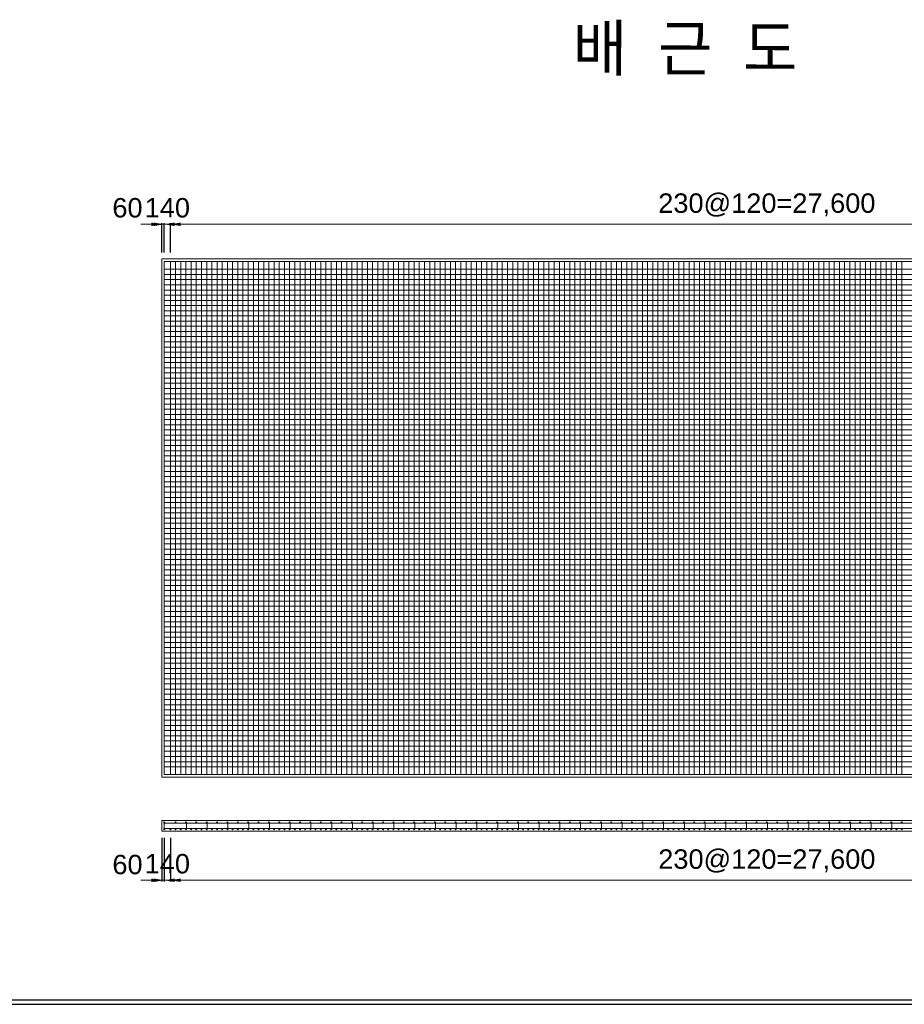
# Model space of a CAD drawing. Header units: metres. Extents: x 674733 to 752233, y -201459 to -147459.
# Tile 6 of 9: x 711313 to 731779, y -201459 to -178664. Entities that reach past the tile are written whole.
import ezdxf
from ezdxf.enums import TextEntityAlignment as Align

# ---------------------------------------------------------------- set-up
doc = ezdxf.new("R2010")
doc.units = ezdxf.units.M
doc.header["$MEASUREMENT"] = 0
doc.layers.get('Defpoints').update_dxf_attribs({"lineweight": 0})
for name, color, linetype, lineweight in [('A-DIM01', 1, 'Continuous', 0), ('Concrete', 4, 'Continuous', 0), ('L3', 6, 'Continuous', 0), ('Text', 3, 'Continuous', 0)]:
    doc.layers.add(name, color=color, linetype=linetype, lineweight=lineweight)
doc.styles.get("Standard").update_dxf_attribs({"font": 'txt', "height": 5})
doc.styles.add('style2', font='arial.ttf')
doc.styles.add('돋움', font='txt')
doc.dimstyles.new('DIM01', dxfattribs={"dimtxt": 3.5, "dimasz": 0.8, "dimexe": 2, "dimexo": 10, "dimgap": 1.25, "dimtad": 1, "dimdec": 0, "dimzin": 0, "dimtxsty": '돋움', "dimcen": 0.09, "dimclrd": 1, "dimclre": 1, "dimclrt": 256, "dimadec": 0, "dimazin": 0, "dimtfac": 0.072, "dimtdec": 0, "dimtix": 1, "dimtmove": 2, "dimatfit": 3, "dimfxl": 1, "dimtolj": 1, "dimtzin": 0, "dimlwd": -1, "dimarcsym": 0})

# ---------------------------------------------------------------- blocks, each defined once
blk = doc.blocks.new('*D380')
at = {"layer": 'A-DIM01', "color": 1}
for p, q in [((714358.977496, -183400.880734), (714118.977496, -183400.880734)), ((714598.977496, -183400.880734), (714658.977496, -183400.880734)), ((714898.977496, -183400.880734), (715138.977496, -183400.880734))]:
    blk.add_line(p, q, dxfattribs=at)
at = {"layer": 'A-DIM01', "color": 1, "lineweight": -2}
for p, q in [((714598.977496, -184052.008871), (714598.977496, -183370.880734)), ((714658.977496, -184052.008871), (714658.977496, -183370.880734))]:
    blk.add_line(p, q, dxfattribs=at)
at = {"layer": 'A-DIM01', "color": 1}
for points in [[(714358.977496, -183360.880734), (714358.977496, -183440.880734), (714598.977496, -183400.880734)], [(714898.977496, -183360.880734), (714898.977496, -183440.880734), (714658.977496, -183400.880734)]]:
    blk.add_solid(points, dxfattribs=at)
at = {"layer": 'Defpoints', "color": 0}
for p in [(714658.977496, -183400.880734), (714598.977496, -184202.008871), (714658.977496, -184202.008871)]:
    blk.add_point(p, dxfattribs=at)
at = {"layer": 'A-DIM01', "color": 7, "insert": (713806.895174, -183021.12289), "char_height": 450, "attachment_point": 5, "style": 'style2'}
blk.add_mtext('\\A1;60', dxfattribs=at)
blk = doc.blocks.new('*D382')
at = {"layer": 'A-DIM01', "color": 1}
for p, q in [((714418.977496, -183400.880734), (714178.977496, -183400.880734)), ((714658.977496, -183400.880734), (714798.977496, -183400.880734)), ((715038.977496, -183400.880734), (715278.977496, -183400.880734))]:
    blk.add_line(p, q, dxfattribs=at)
at = {"layer": 'A-DIM01', "color": 1, "lineweight": -2}
for p, q in [((714658.977496, -184052.008871), (714658.977496, -183370.880734)), ((714798.977496, -184052.008871), (714798.977496, -183370.880734))]:
    blk.add_line(p, q, dxfattribs=at)
at = {"layer": 'A-DIM01', "color": 1}
for points in [[(714418.977496, -183360.880734), (714418.977496, -183440.880734), (714658.977496, -183400.880734)], [(715038.977496, -183360.880734), (715038.977496, -183440.880734), (714798.977496, -183400.880734)]]:
    blk.add_solid(points, dxfattribs=at)
at = {"layer": 'Defpoints', "color": 0}
for p in [(714798.977496, -183400.880734), (714658.977496, -184202.008871), (714798.977496, -184202.008871)]:
    blk.add_point(p, dxfattribs=at)
at = {"layer": 'A-DIM01', "color": 7, "insert": (714728.977496, -183021.12289), "char_height": 450, "attachment_point": 5, "style": 'style2'}
blk.add_mtext('\\A1;140', dxfattribs=at)
blk = doc.blocks.new('*D388')
at = {"layer": 'A-DIM01', "color": 1, "lineweight": -2}
for p, q in [((714798.977496, -184052.008871), (714798.977496, -183370.880734)), ((742398.977496, -184052.008871), (742398.977496, -183370.880734))]:
    blk.add_line(p, q, dxfattribs=at)
at = {"layer": 'A-DIM01', "color": 1}
blk.add_line((715038.977496, -183400.880734), (742158.977496, -183400.880734), dxfattribs=at)
for points in [[(715038.977496, -183360.880734), (715038.977496, -183440.880734), (714798.977496, -183400.880734)], [(742158.977496, -183360.880734), (742158.977496, -183440.880734), (742398.977496, -183400.880734)]]:
    blk.add_solid(points, dxfattribs=at)
at = {"layer": 'Defpoints', "color": 0}
for p in [(742398.977496, -183400.880734), (714798.977496, -184202.008871), (742398.977496, -184202.008871)]:
    blk.add_point(p, dxfattribs=at)
at = {"layer": 'A-DIM01', "color": 7, "insert": (728598.977496, -182955.587419), "char_height": 450, "attachment_point": 5, "style": 'style2'}
blk.add_mtext('\\A1;230@120=27,600', dxfattribs=at)
blk = doc.blocks.new('*D390')
at = {"layer": 'A-DIM01', "color": 1, "lineweight": -2}
for p, q in [((714598.977496, -197602.008871), (714598.977496, -198616.632182)), ((714658.977496, -197935.504045), (714658.977496, -198616.632182))]:
    blk.add_line(p, q, dxfattribs=at)
at = {"layer": 'A-DIM01', "color": 1}
for p, q in [((714358.977496, -198586.632182), (714118.977496, -198586.632182)), ((714598.977496, -198586.632182), (714658.977496, -198586.632182)), ((714898.977496, -198586.632182), (715138.977496, -198586.632182))]:
    blk.add_line(p, q, dxfattribs=at)
for points in [[(714358.977496, -198546.632182), (714358.977496, -198626.632182), (714598.977496, -198586.632182)], [(714898.977496, -198546.632182), (714898.977496, -198626.632182), (714658.977496, -198586.632182)]]:
    blk.add_solid(points, dxfattribs=at)
at = {"layer": 'Defpoints', "color": 0}
for p in [(714598.977496, -197452.008871), (714658.977496, -197785.504045), (714658.977496, -198586.632182)]:
    blk.add_point(p, dxfattribs=at)
at = {"layer": 'A-DIM01', "color": 7, "insert": (713806.895174, -198225.705703), "char_height": 450, "attachment_point": 5, "style": 'style2'}
blk.add_mtext('\\A1;60', dxfattribs=at)
blk = doc.blocks.new('*D392')
at = {"layer": 'A-DIM01', "color": 1, "lineweight": -2}
for p, q in [((714658.977496, -197602.008871), (714658.977496, -198616.632182)), ((714798.977496, -197935.504045), (714798.977496, -198616.632182))]:
    blk.add_line(p, q, dxfattribs=at)
at = {"layer": 'A-DIM01', "color": 1}
for p, q in [((714418.977496, -198586.632182), (714178.977496, -198586.632182)), ((714658.977496, -198586.632182), (714798.977496, -198586.632182)), ((715038.977496, -198586.632182), (715278.977496, -198586.632182))]:
    blk.add_line(p, q, dxfattribs=at)
for points in [[(714418.977496, -198546.632182), (714418.977496, -198626.632182), (714658.977496, -198586.632182)], [(715038.977496, -198546.632182), (715038.977496, -198626.632182), (714798.977496, -198586.632182)]]:
    blk.add_solid(points, dxfattribs=at)
at = {"layer": 'Defpoints', "color": 0}
for p in [(714658.977496, -197452.008871), (714798.977496, -197785.504045), (714798.977496, -198586.632182)]:
    blk.add_point(p, dxfattribs=at)
at = {"layer": 'A-DIM01', "color": 7, "insert": (714728.977496, -198206.874337), "char_height": 450, "attachment_point": 5, "style": 'style2'}
blk.add_mtext('\\A1;140', dxfattribs=at)
blk = doc.blocks.new('*D398')
at = {"layer": 'A-DIM01', "color": 1, "lineweight": -2}
for p, q in [((714798.977496, -197602.008871), (714798.977496, -198616.632182)), ((742398.977496, -197602.008871), (742398.977496, -198616.632182))]:
    blk.add_line(p, q, dxfattribs=at)
at = {"layer": 'A-DIM01', "color": 1}
blk.add_line((715038.977496, -198586.632182), (742158.977496, -198586.632182), dxfattribs=at)
for points in [[(715038.977496, -198546.632182), (715038.977496, -198626.632182), (714798.977496, -198586.632182)], [(742158.977496, -198546.632182), (742158.977496, -198626.632182), (742398.977496, -198586.632182)]]:
    blk.add_solid(points, dxfattribs=at)
at = {"layer": 'Defpoints', "color": 0}
for p in [(714798.977496, -197452.008871), (742398.977496, -197452.008871), (742398.977496, -198586.632182)]:
    blk.add_point(p, dxfattribs=at)
at = {"layer": 'A-DIM01', "color": 7, "insert": (728598.977496, -198141.338866), "char_height": 450, "attachment_point": 5, "style": 'style2'}
blk.add_mtext('\\A1;230@120=27,600', dxfattribs=at)

msp = doc.modelspace()

# ---------------------------------------------------------------- linework, layer by layer
for p, q in [((674732.93221, -201458.579537), (752232.93221, -201458.579537)), ((674832.93221, -201358.579537), (752132.93221, -201358.579537))]:
    msp.add_line(p, q)
at = {"layer": 'Concrete'}
for p, q in [((714598.977496, -184202.008871), (727948.977496, -184202.008871)), ((714598.977496, -196202.008871), (714598.977496, -184202.008871)), ((727948.977496, -184202.008871), (742598.977496, -184202.008871)), ((714598.977496, -196202.008871), (727948.977496, -196202.008871)), ((727948.977496, -196202.008871), (742598.977496, -196202.008871)), ((714598.977496, -197202.008871), (725031.473804, -197202.008871)), ((714598.977496, -197202.008871), (714598.977496, -197452.008871)), ((725031.473804, -197202.008871), (742598.977496, -197202.008871)), ((714598.977496, -197452.008871), (725031.473804, -197452.008871)), ((725031.473804, -197452.008871), (742598.977496, -197452.008871))]:
    msp.add_line(p, q, dxfattribs=at)
at = {"layer": 'L3'}
for p, q in [((714658.977496, -184262.008871), (727948.977496, -184262.008871)), ((714658.977496, -196142.008871), (714658.977496, -184262.008871)), ((714798.977496, -196142.008871), (714798.977496, -184262.008871)), ((714918.977496, -196142.008871), (714918.977496, -184262.008871)), ((715038.977496, -196142.008871), (715038.977496, -184262.008871)), ((715158.977496, -196142.008871), (715158.977496, -184262.008871)), ((715278.977496, -196142.008871), (715278.977496, -184262.008871)), ((715398.977496, -196142.008871), (715398.977496, -184262.008871)), ((715518.977496, -196142.008871), (715518.977496, -184262.008871)), ((715638.977496, -196142.008871), (715638.977496, -184262.008871)), ((715758.977496, -196142.008871), (715758.977496, -184262.008871)), ((715878.977496, -196142.008871), (715878.977496, -184262.008871)), ((715998.977496, -196142.008871), (715998.977496, -184262.008871)), ((716118.977496, -196142.008871), (716118.977496, -184262.008871)), ((716238.977496, -196142.008871), (716238.977496, -184262.008871)), ((716358.977496, -196142.008871), (716358.977496, -184262.008871)), ((716478.977496, -196142.008871), (716478.977496, -184262.008871)), ((716598.977496, -196142.008871), (716598.977496, -184262.008871)), ((716718.977496, -196142.008871), (716718.977496, -184262.008871)), ((716838.977496, -196142.008871), (716838.977496, -184262.008871)), ((716958.977496, -196142.008871), (716958.977496, -184262.008871)), ((717078.977496, -196142.008871), (717078.977496, -184262.008871)), ((717198.977496, -196142.008871), (717198.977496, -184262.008871)), ((717318.977496, -196142.008871), (717318.977496, -184262.008871)), ((717438.977496, -196142.008871), (717438.977496, -184262.008871)), ((717558.977496, -196142.008871), (717558.977496, -184262.008871)), ((717678.977496, -196142.008871), (717678.977496, -184262.008871)), ((717798.977496, -196142.008871), (717798.977496, -184262.008871)), ((717918.977496, -196142.008871), (717918.977496, -184262.008871)), ((718038.977496, -196142.008871), (718038.977496, -184262.008871)), ((718158.977496, -196142.008871), (718158.977496, -184262.008871)), ((718278.977496, -196142.008871), (718278.977496, -184262.008871)), ((718398.977496, -196142.008871), (718398.977496, -184262.008871)), ((718518.977496, -196142.008871), (718518.977496, -184262.008871)), ((718638.977496, -196142.008871), (718638.977496, -184262.008871)), ((718758.977496, -196142.008871), (718758.977496, -184262.008871)), ((718878.977496, -196142.008871), (718878.977496, -184262.008871)), ((718998.977496, -196142.008871), (718998.977496, -184262.008871)), ((719118.977496, -196142.008871), (719118.977496, -184262.008871)), ((719238.977496, -196142.008871), (719238.977496, -184262.008871)), ((719358.977496, -196142.008871), (719358.977496, -184262.008871)), ((719478.977496, -196142.008871), (719478.977496, -184262.008871)), ((719598.977496, -196142.008871), (719598.977496, -184262.008871)), ((719718.977496, -196142.008871), (719718.977496, -184262.008871)), ((719838.977496, -196142.008871), (719838.977496, -184262.008871)), ((719958.977496, -196142.008871), (719958.977496, -184262.008871)), ((720078.977496, -196142.008871), (720078.977496, -184262.008871)), ((720198.977496, -196142.008871), (720198.977496, -184262.008871)), ((720318.977496, -196142.008871), (720318.977496, -184262.008871)), ((720438.977496, -196142.008871), (720438.977496, -184262.008871)), ((720558.977496, -196142.008871), (720558.977496, -184262.008871)), ((720678.977496, -196142.008871), (720678.977496, -184262.008871)), ((720798.977496, -196142.008871), (720798.977496, -184262.008871)), ((720918.977496, -196142.008871), (720918.977496, -184262.008871)), ((721038.977496, -196142.008871), (721038.977496, -184262.008871)), ((721158.977496, -196142.008871), (721158.977496, -184262.008871)), ((721278.977496, -196142.008871), (721278.977496, -184262.008871)), ((721398.977496, -196142.008871), (721398.977496, -184262.008871)), ((721518.977496, -196142.008871), (721518.977496, -184262.008871)), ((721638.977496, -196142.008871), (721638.977496, -184262.008871)), ((721758.977496, -196142.008871), (721758.977496, -184262.008871)), ((721878.977496, -196142.008871), (721878.977496, -184262.008871)), ((721998.977496, -196142.008871), (721998.977496, -184262.008871)), ((722118.977496, -196142.008871), (722118.977496, -184262.008871)), ((722238.977496, -196142.008871), (722238.977496, -184262.008871)), ((722358.977496, -196142.008871), (722358.977496, -184262.008871)), ((722478.977496, -196142.008871), (722478.977496, -184262.008871)), ((722598.977496, -196142.008871), (722598.977496, -184262.008871)), ((722718.977496, -196142.008871), (722718.977496, -184262.008871)), ((722838.977496, -196142.008871), (722838.977496, -184262.008871)), ((722958.977496, -196142.008871), (722958.977496, -184262.008871)), ((723078.977496, -196142.008871), (723078.977496, -184262.008871)), ((723198.977496, -196142.008871), (723198.977496, -184262.008871)), ((723318.977496, -196142.008871), (723318.977496, -184262.008871)), ((723438.977496, -196142.008871), (723438.977496, -184262.008871)), ((723558.977496, -196142.008871), (723558.977496, -184262.008871)), ((723678.977496, -196142.008871), (723678.977496, -184262.008871)), ((723798.977496, -196142.008871), (723798.977496, -184262.008871)), ((723918.977496, -196142.008871), (723918.977496, -184262.008871)), ((724038.977496, -196142.008871), (724038.977496, -184262.008871)), ((724158.977496, -196142.008871), (724158.977496, -184262.008871)), ((724278.977496, -196142.008871), (724278.977496, -184262.008871)), ((724398.977496, -196142.008871), (724398.977496, -184262.008871)), ((724518.977496, -196142.008871), (724518.977496, -184262.008871)), ((724638.977496, -196142.008871), (724638.977496, -184262.008871)), ((724758.977496, -196142.008871), (724758.977496, -184262.008871)), ((724878.977496, -196142.008871), (724878.977496, -184262.008871)), ((724998.977496, -196142.008871), (724998.977496, -184262.008871)), ((725118.977496, -196142.008871), (725118.977496, -184262.008871)), ((725238.977496, -196142.008871), (725238.977496, -184262.008871)), ((725358.977496, -196142.008871), (725358.977496, -184262.008871)), ((725478.977496, -196142.008871), (725478.977496, -184262.008871)), ((725598.977496, -196142.008871), (725598.977496, -184262.008871)), ((725718.977496, -196142.008871), (725718.977496, -184262.008871)), ((725838.977496, -196142.008871), (725838.977496, -184262.008871)), ((725958.977496, -196142.008871), (725958.977496, -184262.008871)), ((726078.977496, -196142.008871), (726078.977496, -184262.008871)), ((726198.977496, -196142.008871), (726198.977496, -184262.008871)), ((726318.977496, -196142.008871), (726318.977496, -184262.008871)), ((726438.977496, -196142.008871), (726438.977496, -184262.008871)), ((726558.977496, -196142.008871), (726558.977496, -184262.008871)), ((726678.977496, -196142.008871), (726678.977496, -184262.008871)), ((726798.977496, -196142.008871), (726798.977496, -184262.008871)), ((726918.977496, -196142.008871), (726918.977496, -184262.008871)), ((727038.977496, -196142.008871), (727038.977496, -184262.008871)), ((727158.977496, -196142.008871), (727158.977496, -184262.008871)), ((727278.977496, -196142.008871), (727278.977496, -184262.008871)), ((727398.977496, -196142.008871), (727398.977496, -184262.008871)), ((727518.977496, -196142.008871), (727518.977496, -184262.008871)), ((727638.977496, -196142.008871), (727638.977496, -184262.008871)), ((727758.977496, -196142.008871), (727758.977496, -184262.008871)), ((727878.977496, -196142.008871), (727878.977496, -184262.008871)), ((727948.977496, -184262.008871), (742538.977496, -184262.008871)), ((727998.977496, -196142.008871), (727998.977496, -184262.008871)), ((728118.977496, -196142.008871), (728118.977496, -184262.008871)), ((728238.977496, -196142.008871), (728238.977496, -184262.008871)), ((728358.977496, -196142.008871), (728358.977496, -184262.008871)), ((728478.977496, -196142.008871), (728478.977496, -184262.008871)), ((728598.977496, -196142.008871), (728598.977496, -184262.008871)), ((728718.977496, -196142.008871), (728718.977496, -184262.008871)), ((728838.977496, -196142.008871), (728838.977496, -184262.008871)), ((728958.977496, -196142.008871), (728958.977496, -184262.008871)), ((729078.977496, -196142.008871), (729078.977496, -184262.008871)), ((729198.977496, -196142.008871), (729198.977496, -184262.008871)), ((729318.977496, -196142.008871), (729318.977496, -184262.008871)), ((729438.977496, -196142.008871), (729438.977496, -184262.008871)), ((729558.977496, -196142.008871), (729558.977496, -184262.008871)), ((729678.977496, -196142.008871), (729678.977496, -184262.008871)), ((729798.977496, -196142.008871), (729798.977496, -184262.008871)), ((729918.977496, -196142.008871), (729918.977496, -184262.008871)), ((730038.977496, -196142.008871), (730038.977496, -184262.008871)), ((730158.977496, -196142.008871), (730158.977496, -184262.008871)), ((730278.977496, -196142.008871), (730278.977496, -184262.008871)), ((730398.977496, -196142.008871), (730398.977496, -184262.008871)), ((730518.977496, -196142.008871), (730518.977496, -184262.008871)), ((730638.977496, -196142.008871), (730638.977496, -184262.008871)), ((730758.977496, -196142.008871), (730758.977496, -184262.008871)), ((730878.977496, -196142.008871), (730878.977496, -184262.008871)), ((730998.977496, -196142.008871), (730998.977496, -184262.008871)), ((731118.977496, -196142.008871), (731118.977496, -184262.008871)), ((731238.977496, -196142.008871), (731238.977496, -184262.008871)), ((731358.977496, -196142.008871), (731358.977496, -184262.008871)), ((731478.977496, -196142.008871), (731478.977496, -184262.008871)), ((731598.977496, -196142.008871), (731598.977496, -184262.008871)), ((731718.977496, -196142.008871), (731718.977496, -184262.008871)), ((714658.977496, -184442.008871), (727948.977496, -184442.008871)), ((714658.977496, -184562.008871), (727948.977496, -184562.008871)), ((727948.977496, -184442.008871), (742538.977496, -184442.008871)), ((727948.977496, -184562.008871), (742538.977496, -184562.008871)), ((714658.977496, -184682.008871), (727948.977496, -184682.008871)), ((714658.977496, -184802.008871), (727948.977496, -184802.008871)), ((727948.977496, -184682.008871), (742538.977496, -184682.008871)), ((727948.977496, -184802.008871), (742538.977496, -184802.008871)), ((714658.977496, -184922.008871), (727948.977496, -184922.008871)), ((714658.977496, -185042.008871), (727948.977496, -185042.008871)), ((727948.977496, -184922.008871), (742538.977496, -184922.008871)), ((727948.977496, -185042.008871), (742538.977496, -185042.008871)), ((714658.977496, -185162.008871), (727948.977496, -185162.008871)), ((714658.977496, -185282.008871), (727948.977496, -185282.008871)), ((727948.977496, -185162.008871), (742538.977496, -185162.008871)), ((727948.977496, -185282.008871), (742538.977496, -185282.008871)), ((714658.977496, -185402.008871), (727948.977496, -185402.008871)), ((714658.977496, -185522.008871), (727948.977496, -185522.008871)), ((727948.977496, -185402.008871), (742538.977496, -185402.008871)), ((727948.977496, -185522.008871), (742538.977496, -185522.008871)), ((714658.977496, -185642.008871), (727948.977496, -185642.008871)), ((714658.977496, -185762.008871), (727948.977496, -185762.008871)), ((727948.977496, -185642.008871), (742538.977496, -185642.008871)), ((727948.977496, -185762.008871), (742538.977496, -185762.008871)), ((714658.977496, -185882.008871), (727948.977496, -185882.008871)), ((714658.977496, -186002.008871), (727948.977496, -186002.008871)), ((727948.977496, -185882.008871), (742538.977496, -185882.008871)), ((727948.977496, -186002.008871), (742538.977496, -186002.008871)), ((714658.977496, -186122.008871), (727948.977496, -186122.008871)), ((727948.977496, -186122.008871), (742538.977496, -186122.008871)), ((714658.977496, -186242.008871), (727948.977496, -186242.008871)), ((714658.977496, -186362.008871), (727948.977496, -186362.008871)), ((727948.977496, -186242.008871), (742538.977496, -186242.008871)), ((727948.977496, -186362.008871), (742538.977496, -186362.008871)), ((714658.977496, -186482.008871), (727948.977496, -186482.008871)), ((714658.977496, -186602.008871), (727948.977496, -186602.008871)), ((727948.977496, -186482.008871), (742538.977496, -186482.008871)), ((727948.977496, -186602.008871), (742538.977496, -186602.008871)), ((714658.977496, -186722.008871), (727948.977496, -186722.008871)), ((714658.977496, -186842.008871), (727948.977496, -186842.008871)), ((727948.977496, -186722.008871), (742538.977496, -186722.008871)), ((727948.977496, -186842.008871), (742538.977496, -186842.008871)), ((714658.977496, -186962.008871), (727948.977496, -186962.008871)), ((714658.977496, -187082.008871), (727948.977496, -187082.008871)), ((727948.977496, -186962.008871), (742538.977496, -186962.008871)), ((727948.977496, -187082.008871), (742538.977496, -187082.008871)), ((714658.977496, -187202.008871), (727948.977496, -187202.008871)), ((714658.977496, -187322.008871), (727948.977496, -187322.008871)), ((727948.977496, -187202.008871), (742538.977496, -187202.008871)), ((727948.977496, -187322.008871), (742538.977496, -187322.008871)), ((714658.977496, -187442.008871), (727948.977496, -187442.008871)), ((714658.977496, -187562.008871), (727948.977496, -187562.008871)), ((727948.977496, -187442.008871), (742538.977496, -187442.008871)), ((727948.977496, -187562.008871), (742538.977496, -187562.008871)), ((714658.977496, -187682.008871), (727948.977496, -187682.008871)), ((714658.977496, -187802.008871), (727948.977496, -187802.008871)), ((727948.977496, -187682.008871), (742538.977496, -187682.008871)), ((727948.977496, -187802.008871), (742538.977496, -187802.008871)), ((714658.977496, -187922.008871), (727948.977496, -187922.008871)), ((714658.977496, -188042.008871), (727948.977496, -188042.008871)), ((727948.977496, -187922.008871), (742538.977496, -187922.008871)), ((727948.977496, -188042.008871), (742538.977496, -188042.008871)), ((714658.977496, -188162.008871), (727948.977496, -188162.008871)), ((714658.977496, -188282.008871), (727948.977496, -188282.008871)), ((727948.977496, -188162.008871), (742538.977496, -188162.008871)), ((727948.977496, -188282.008871), (742538.977496, -188282.008871)), ((714658.977496, -188402.008871), (727948.977496, -188402.008871)), ((727948.977496, -188402.008871), (742538.977496, -188402.008871)), ((714658.977496, -188522.008871), (727948.977496, -188522.008871)), ((714658.977496, -188642.008871), (727948.977496, -188642.008871)), ((727948.977496, -188522.008871), (742538.977496, -188522.008871)), ((727948.977496, -188642.008871), (742538.977496, -188642.008871)), ((714658.977496, -188762.008871), (727948.977496, -188762.008871)), ((714658.977496, -188882.008871), (727948.977496, -188882.008871)), ((727948.977496, -188762.008871), (742538.977496, -188762.008871)), ((727948.977496, -188882.008871), (742538.977496, -188882.008871)), ((714658.977496, -189002.008871), (727948.977496, -189002.008871)), ((714658.977496, -189122.008871), (727948.977496, -189122.008871)), ((727948.977496, -189002.008871), (742538.977496, -189002.008871)), ((727948.977496, -189122.008871), (742538.977496, -189122.008871)), ((714658.977496, -189242.008871), (727948.977496, -189242.008871)), ((714658.977496, -189362.008871), (727948.977496, -189362.008871)), ((727948.977496, -189242.008871), (742538.977496, -189242.008871)), ((727948.977496, -189362.008871), (742538.977496, -189362.008871)), ((714658.977496, -189482.008871), (727948.977496, -189482.008871)), ((714658.977496, -189602.008871), (727948.977496, -189602.008871)), ((727948.977496, -189482.008871), (742538.977496, -189482.008871)), ((727948.977496, -189602.008871), (742538.977496, -189602.008871)), ((714658.977496, -189722.008871), (727948.977496, -189722.008871)), ((714658.977496, -189842.008871), (727948.977496, -189842.008871)), ((727948.977496, -189722.008871), (742538.977496, -189722.008871)), ((727948.977496, -189842.008871), (742538.977496, -189842.008871)), ((714658.977496, -189962.008871), (727948.977496, -189962.008871)), ((714658.977496, -190082.008871), (727948.977496, -190082.008871)), ((727948.977496, -189962.008871), (742538.977496, -189962.008871)), ((727948.977496, -190082.008871), (742538.977496, -190082.008871)), ((714658.977496, -190202.008871), (727948.977496, -190202.008871)), ((714658.977496, -190322.008871), (727948.977496, -190322.008871)), ((727948.977496, -190202.008871), (742538.977496, -190202.008871)), ((727948.977496, -190322.008871), (742538.977496, -190322.008871)), ((714658.977496, -190442.008871), (727948.977496, -190442.008871)), ((714658.977496, -190562.008871), (727948.977496, -190562.008871)), ((727948.977496, -190442.008871), (742538.977496, -190442.008871)), ((727948.977496, -190562.008871), (742538.977496, -190562.008871)), ((714658.977496, -190682.008871), (727948.977496, -190682.008871)), ((727948.977496, -190682.008871), (742538.977496, -190682.008871)), ((714658.977496, -190802.008871), (727948.977496, -190802.008871)), ((714658.977496, -190922.008871), (727948.977496, -190922.008871)), ((727948.977496, -190802.008871), (742538.977496, -190802.008871)), ((727948.977496, -190922.008871), (742538.977496, -190922.008871)), ((714658.977496, -191042.008871), (727948.977496, -191042.008871)), ((714658.977496, -191162.008871), (727948.977496, -191162.008871)), ((727948.977496, -191042.008871), (742538.977496, -191042.008871)), ((727948.977496, -191162.008871), (742538.977496, -191162.008871)), ((714658.977496, -191282.008871), (727948.977496, -191282.008871)), ((714658.977496, -191402.008871), (727948.977496, -191402.008871)), ((727948.977496, -191282.008871), (742538.977496, -191282.008871)), ((727948.977496, -191402.008871), (742538.977496, -191402.008871)), ((714658.977496, -191522.008871), (727948.977496, -191522.008871)), ((714658.977496, -191642.008871), (727948.977496, -191642.008871)), ((727948.977496, -191522.008871), (742538.977496, -191522.008871)), ((727948.977496, -191642.008871), (742538.977496, -191642.008871)), ((714658.977496, -191762.008871), (727948.977496, -191762.008871)), ((714658.977496, -191882.008871), (727948.977496, -191882.008871)), ((727948.977496, -191762.008871), (742538.977496, -191762.008871)), ((727948.977496, -191882.008871), (742538.977496, -191882.008871)), ((714658.977496, -192002.008871), (727948.977496, -192002.008871)), ((714658.977496, -192122.008871), (727948.977496, -192122.008871)), ((727948.977496, -192002.008871), (742538.977496, -192002.008871)), ((727948.977496, -192122.008871), (742538.977496, -192122.008871)), ((714658.977496, -192242.008871), (727948.977496, -192242.008871)), ((714658.977496, -192362.008871), (727948.977496, -192362.008871)), ((727948.977496, -192242.008871), (742538.977496, -192242.008871)), ((727948.977496, -192362.008871), (742538.977496, -192362.008871)), ((714658.977496, -192482.008871), (727948.977496, -192482.008871)), ((714658.977496, -192602.008871), (727948.977496, -192602.008871)), ((727948.977496, -192482.008871), (742538.977496, -192482.008871)), ((727948.977496, -192602.008871), (742538.977496, -192602.008871)), ((714658.977496, -192722.008871), (727948.977496, -192722.008871)), ((714658.977496, -192842.008871), (727948.977496, -192842.008871)), ((727948.977496, -192722.008871), (742538.977496, -192722.008871)), ((727948.977496, -192842.008871), (742538.977496, -192842.008871)), ((714658.977496, -192962.008871), (727948.977496, -192962.008871)), ((727948.977496, -192962.008871), (742538.977496, -192962.008871)), ((714658.977496, -193082.008871), (727948.977496, -193082.008871)), ((714658.977496, -193202.008871), (727948.977496, -193202.008871)), ((727948.977496, -193082.008871), (742538.977496, -193082.008871)), ((727948.977496, -193202.008871), (742538.977496, -193202.008871)), ((714658.977496, -193322.008871), (727948.977496, -193322.008871)), ((714658.977496, -193442.008871), (727948.977496, -193442.008871)), ((727948.977496, -193322.008871), (742538.977496, -193322.008871)), ((727948.977496, -193442.008871), (742538.977496, -193442.008871)), ((714658.977496, -193562.008871), (727948.977496, -193562.008871)), ((714658.977496, -193682.008871), (727948.977496, -193682.008871)), ((727948.977496, -193562.008871), (742538.977496, -193562.008871)), ((727948.977496, -193682.008871), (742538.977496, -193682.008871)), ((714658.977496, -193802.008871), (727948.977496, -193802.008871)), ((714658.977496, -193922.008871), (727948.977496, -193922.008871)), ((727948.977496, -193802.008871), (742538.977496, -193802.008871)), ((727948.977496, -193922.008871), (742538.977496, -193922.008871)), ((714658.977496, -194042.008871), (727948.977496, -194042.008871)), ((714658.977496, -194162.008871), (727948.977496, -194162.008871)), ((727948.977496, -194042.008871), (742538.977496, -194042.008871)), ((727948.977496, -194162.008871), (742538.977496, -194162.008871)), ((714658.977496, -194282.008871), (727948.977496, -194282.008871)), ((714658.977496, -194402.008871), (727948.977496, -194402.008871)), ((727948.977496, -194282.008871), (742538.977496, -194282.008871)), ((727948.977496, -194402.008871), (742538.977496, -194402.008871)), ((714658.977496, -194522.008871), (727948.977496, -194522.008871)), ((714658.977496, -194642.008871), (727948.977496, -194642.008871)), ((727948.977496, -194522.008871), (742538.977496, -194522.008871)), ((727948.977496, -194642.008871), (742538.977496, -194642.008871)), ((714658.977496, -194762.008871), (727948.977496, -194762.008871)), ((714658.977496, -194882.008871), (727948.977496, -194882.008871)), ((727948.977496, -194762.008871), (742538.977496, -194762.008871)), ((727948.977496, -194882.008871), (742538.977496, -194882.008871)), ((714658.977496, -195002.008871), (727948.977496, -195002.008871)), ((727948.977496, -195002.008871), (742538.977496, -195002.008871)), ((714658.977496, -195122.008871), (727948.977496, -195122.008871)), ((714658.977496, -195242.008871), (727948.977496, -195242.008871)), ((727948.977496, -195122.008871), (742538.977496, -195122.008871)), ((727948.977496, -195242.008871), (742538.977496, -195242.008871)), ((714658.977496, -195362.008871), (727948.977496, -195362.008871)), ((714658.977496, -195482.008871), (727948.977496, -195482.008871)), ((727948.977496, -195362.008871), (742538.977496, -195362.008871)), ((727948.977496, -195482.008871), (742538.977496, -195482.008871)), ((714658.977496, -195602.008871), (727948.977496, -195602.008871)), ((714658.977496, -195722.008871), (727948.977496, -195722.008871)), ((727948.977496, -195602.008871), (742538.977496, -195602.008871)), ((727948.977496, -195722.008871), (742538.977496, -195722.008871)), ((714658.977496, -195842.008871), (727948.977496, -195842.008871)), ((714658.977496, -195962.008871), (727948.977496, -195962.008871)), ((727948.977496, -195842.008871), (742538.977496, -195842.008871)), ((727948.977496, -195962.008871), (742538.977496, -195962.008871)), ((714658.977496, -196142.008871), (727948.977496, -196142.008871)), ((727948.977496, -196142.008871), (742538.977496, -196142.008871)), ((714658.977496, -197262.008871), (725031.473804, -197262.008871)), ((714658.977496, -197262.008871), (714658.977496, -197392.008871)), ((725031.473804, -197392.008871), (714658.977496, -197392.008871)), ((715171.477496, -197262.008871), (715171.477496, -197392.008871)), ((715651.477496, -197262.008871), (715651.477496, -197392.008871)), ((716131.477496, -197262.008871), (716131.477496, -197392.008871)), ((716611.477496, -197262.008871), (716611.477496, -197392.008871)), ((717091.477496, -197262.008871), (717091.477496, -197392.008871)), ((717571.477496, -197262.008871), (717571.477496, -197392.008871)), ((718051.477496, -197262.008871), (718051.477496, -197392.008871)), ((718531.477496, -197262.008871), (718531.477496, -197392.008871)), ((719011.477496, -197262.008871), (719011.477496, -197392.008871)), ((719491.477496, -197262.008871), (719491.477496, -197392.008871)), ((719971.477496, -197262.008871), (719971.477496, -197392.008871)), ((720451.477496, -197262.008871), (720451.477496, -197392.008871)), ((720931.477496, -197262.008871), (720931.477496, -197392.008871)), ((721411.477496, -197262.008871), (721411.477496, -197392.008871)), ((721891.477496, -197262.008871), (721891.477496, -197392.008871)), ((722371.477496, -197262.008871), (722371.477496, -197392.008871)), ((722851.477496, -197262.008871), (722851.477496, -197392.008871)), ((723331.477496, -197262.008871), (723331.477496, -197392.008871)), ((723811.477496, -197262.008871), (723811.477496, -197392.008871)), ((724291.477496, -197262.008871), (724291.477496, -197392.008871)), ((724771.477496, -197262.008871), (724771.477496, -197392.008871)), ((725031.473804, -197262.008871), (742538.977496, -197262.008871)), ((742538.977496, -197392.008871), (725031.473804, -197392.008871)), ((725251.477496, -197262.008871), (725251.477496, -197392.008871)), ((725731.477496, -197262.008871), (725731.477496, -197392.008871)), ((726211.477496, -197262.008871), (726211.477496, -197392.008871)), ((726691.477496, -197262.008871), (726691.477496, -197392.008871)), ((727171.477496, -197262.008871), (727171.477496, -197392.008871)), ((727651.477496, -197262.008871), (727651.477496, -197392.008871)), ((728131.477496, -197262.008871), (728131.477496, -197392.008871)), ((728611.477496, -197262.008871), (728611.477496, -197392.008871)), ((729091.477496, -197262.008871), (729091.477496, -197392.008871)), ((729571.477496, -197262.008871), (729571.477496, -197392.008871)), ((730051.477496, -197262.008871), (730051.477496, -197392.008871)), ((730531.477496, -197262.008871), (730531.477496, -197392.008871)), ((731011.477496, -197262.008871), (731011.477496, -197392.008871)), ((731491.477496, -197262.008871), (731491.477496, -197392.008871))]:
    msp.add_line(p, q, dxfattribs=at)
for centre in [(714658.977496, -197249.508871), (714658.977496, -197404.508871), (714798.977496, -197404.508871), (714918.977496, -197249.508871), (714918.977496, -197404.508871), (715038.977496, -197404.508871), (715158.977496, -197249.508871), (715158.977496, -197404.508871), (715278.977496, -197404.508871), (715398.977496, -197249.508871), (715398.977496, -197404.508871), (715518.977496, -197404.508871), (715638.977496, -197249.508871), (715638.977496, -197404.508871), (715758.977496, -197404.508871), (715878.977496, -197249.508871), (715878.977496, -197404.508871), (715998.977496, -197404.508871), (716118.977496, -197249.508871), (716118.977496, -197249.508871), (716118.977496, -197404.508871), (716118.977496, -197404.508871), (716238.977496, -197404.508871), (716358.977496, -197249.508871), (716358.977496, -197404.508871), (716478.977496, -197404.508871), (716598.977496, -197249.508871), (716598.977496, -197404.508871), (716718.977496, -197404.508871), (716838.977496, -197249.508871), (716838.977496, -197404.508871), (716958.977496, -197404.508871), (717078.977496, -197249.508871), (717078.977496, -197404.508871), (717198.977496, -197404.508871), (717318.977496, -197249.508871), (717318.977496, -197404.508871), (717438.977496, -197404.508871), (717558.977496, -197249.508871), (717558.977496, -197249.508871), (717558.977496, -197404.508871), (717558.977496, -197404.508871), (717678.977496, -197404.508871), (717798.977496, -197249.508871), (717798.977496, -197404.508871), (717918.977496, -197404.508871), (718038.977496, -197249.508871), (718038.977496, -197404.508871), (718158.977496, -197404.508871), (718278.977496, -197249.508871), (718278.977496, -197404.508871), (718398.977496, -197404.508871), (718518.977496, -197249.508871), (718518.977496, -197404.508871), (718638.977496, -197404.508871), (718758.977496, -197249.508871), (718758.977496, -197404.508871), (718878.977496, -197404.508871), (718998.977496, -197249.508871), (718998.977496, -197404.508871), (719118.977496, -197404.508871), (719238.977496, -197249.508871), (719238.977496, -197404.508871), (719358.977496, -197404.508871), (719478.977496, -197249.508871), (719478.977496, -197404.508871), (719598.977496, -197404.508871), (719718.977496, -197249.508871), (719718.977496, -197404.508871), (719838.977496, -197404.508871), (719958.977496, -197249.508871), (719958.977496, -197404.508871), (720078.977496, -197404.508871), (720198.977496, -197249.508871), (720198.977496, -197404.508871), (720318.977496, -197404.508871), (720438.977496, -197249.508871), (720438.977496, -197249.508871), (720438.977496, -197404.508871), (720438.977496, -197404.508871), (720558.977496, -197404.508871), (720678.977496, -197249.508871), (720678.977496, -197404.508871), (720798.977496, -197404.508871), (720918.977496, -197249.508871), (720918.977496, -197404.508871), (721038.977496, -197404.508871), (721158.977496, -197249.508871), (721158.977496, -197404.508871), (721278.977496, -197404.508871), (721398.977496, -197249.508871), (721398.977496, -197404.508871), (721518.977496, -197404.508871), (721638.977496, -197249.508871), (721638.977496, -197404.508871), (721758.977496, -197404.508871), (721878.977496, -197249.508871), (721878.977496, -197404.508871), (721998.977496, -197404.508871), (722118.977496, -197249.508871), (722118.977496, -197404.508871), (722238.977496, -197404.508871), (722358.977496, -197249.508871), (722358.977496, -197404.508871), (722478.977496, -197404.508871), (722598.977496, -197249.508871), (722598.977496, -197404.508871), (722718.977496, -197404.508871), (722838.977496, -197249.508871), (722838.977496, -197404.508871), (722958.977496, -197404.508871), (723078.977496, -197249.508871), (723078.977496, -197404.508871), (723198.977496, -197404.508871), (723318.977496, -197249.508871), (723318.977496, -197249.508871), (723318.977496, -197404.508871), (723318.977496, -197404.508871), (723438.977496, -197404.508871), (723558.977496, -197249.508871), (723558.977496, -197404.508871), (723678.977496, -197404.508871), (723798.977496, -197249.508871), (723798.977496, -197404.508871), (723918.977496, -197404.508871), (724038.977496, -197249.508871), (724038.977496, -197404.508871), (724158.977496, -197404.508871), (724278.977496, -197249.508871), (724278.977496, -197404.508871), (724398.977496, -197404.508871), (724518.977496, -197249.508871), (724518.977496, -197404.508871), (724638.977496, -197404.508871), (724758.977496, -197249.508871), (724758.977496, -197404.508871), (724878.977496, -197404.508871), (724998.977496, -197249.508871), (724998.977496, -197404.508871), (725118.977496, -197404.508871), (725238.977496, -197249.508871), (725238.977496, -197404.508871), (725358.977496, -197404.508871), (725478.977496, -197249.508871), (725478.977496, -197404.508871), (725598.977496, -197404.508871), (725718.977496, -197249.508871), (725718.977496, -197249.508871), (725718.977496, -197404.508871), (725718.977496, -197404.508871), (725838.977496, -197404.508871), (725958.977496, -197249.508871), (725958.977496, -197404.508871), (726078.977496, -197404.508871), (726198.977496, -197249.508871), (726198.977496, -197404.508871), (726318.977496, -197404.508871), (726438.977496, -197249.508871), (726438.977496, -197404.508871), (726558.977496, -197404.508871), (726678.977496, -197249.508871), (726678.977496, -197404.508871), (726798.977496, -197404.508871), (726918.977496, -197249.508871), (726918.977496, -197404.508871), (727038.977496, -197404.508871), (727158.977496, -197249.508871), (727158.977496, -197404.508871), (727278.977496, -197404.508871), (727398.977496, -197249.508871), (727398.977496, -197404.508871), (727518.977496, -197404.508871), (727638.977496, -197249.508871), (727638.977496, -197404.508871), (727758.977496, -197404.508871), (727878.977496, -197249.508871), (727878.977496, -197404.508871), (727998.977496, -197404.508871), (728118.977496, -197249.508871), (728118.977496, -197404.508871), (728238.977496, -197404.508871), (728358.977496, -197249.508871), (728358.977496, -197404.508871), (728478.977496, -197404.508871), (728598.977496, -197249.508871), (728598.977496, -197249.508871), (728598.977496, -197404.508871), (728598.977496, -197404.508871), (728718.977496, -197404.508871), (728838.977496, -197249.508871), (728838.977496, -197404.508871), (728958.977496, -197404.508871), (729078.977496, -197249.508871), (729078.977496, -197404.508871), (729198.977496, -197404.508871), (729318.977496, -197249.508871), (729318.977496, -197404.508871), (729438.977496, -197404.508871), (729558.977496, -197249.508871), (729558.977496, -197404.508871), (729678.977496, -197404.508871), (729798.977496, -197249.508871), (729798.977496, -197404.508871), (729918.977496, -197404.508871), (730038.977496, -197249.508871), (730038.977496, -197404.508871), (730158.977496, -197404.508871), (730278.977496, -197249.508871), (730278.977496, -197404.508871), (730398.977496, -197404.508871), (730518.977496, -197249.508871), (730518.977496, -197404.508871), (730638.977496, -197404.508871), (730758.977496, -197249.508871), (730758.977496, -197404.508871), (730878.977496, -197404.508871), (730998.977496, -197249.508871), (730998.977496, -197404.508871), (731118.977496, -197404.508871), (731238.977496, -197249.508871), (731238.977496, -197404.508871), (731358.977496, -197404.508871), (731478.977496, -197249.508871), (731478.977496, -197249.508871), (731478.977496, -197404.508871), (731478.977496, -197404.508871), (731598.977496, -197404.508871), (731718.977496, -197249.508871), (731718.977496, -197404.508871)]:
    msp.add_circle(centre, 12.5, dxfattribs=at)

# ---------------------------------------------------------------- texts
at = {"layer": 'Text'}
msp.add_text('배 근 도', height=1050, rotation=359.939213, dxfattribs=at).set_placement((726708.113678, -179849.930095), align=Align.CENTER)

# ---------------------------------------------------------------- dimensions: what is measured, and where the dimension line sits
at = {"layer": 'A-DIM01', "color": 1}
for base, p1, p2, picture, middle in [((714658.977496, -183400.880734), (714598.977496, -184202.008871), (714658.977496, -184202.008871), '*D380', (713806.895174, -183021.12289)), ((714658.977496, -198586.632182), (714598.977496, -197452.008871), (714658.977496, -197785.504045), '*D390', (713806.895174, -198225.705703))]:
    dim = msp.add_linear_dim(base=base, p1=p1, p2=p2, dimstyle='DIM01', override={"dimscale": 30, "dimtxt": 15, "dimasz": 8, "dimexe": 1, "dimexo": 5, "dimgap": 5, "dimdsep": 46, "dimlunit": 6, "dimtxsty": 'style2', "dimclrt": 7}, dxfattribs=at)
    dim.commit()
    dim.dimension.update_dxf_attribs({"geometry": picture, "text_midpoint": middle, "dimtype": 160})
for base, p1, p2, picture, middle in [((714798.977496, -183400.880734), (714658.977496, -184202.008871), (714798.977496, -184202.008871), '*D382', (714728.977496, -183021.12289)), ((714798.977496, -198586.632182), (714658.977496, -197452.008871), (714798.977496, -197785.504045), '*D392', (714728.977496, -198206.874337))]:
    dim = msp.add_linear_dim(base=base, p1=p1, p2=p2, dimstyle='DIM01', override={"dimscale": 30, "dimtxt": 15, "dimasz": 8, "dimexe": 1, "dimexo": 5, "dimgap": 5, "dimdsep": 46, "dimlunit": 6, "dimtxsty": 'style2', "dimclrt": 7}, dxfattribs=at)
    dim.commit()
    dim.dimension.update_dxf_attribs({"geometry": picture, "text_midpoint": middle})
for base, p1, p2, picture, middle in [((742398.977496, -183400.880734), (714798.977496, -184202.008871), (742398.977496, -184202.008871), '*D388', (728598.977496, -182955.587419)), ((742398.977496, -198586.632182), (714798.977496, -197452.008871), (742398.977496, -197452.008871), '*D398', (728598.977496, -198141.338866))]:
    dim = msp.add_linear_dim(base=base, p1=p1, p2=p2, text='230@120=27,600', dimstyle='DIM01', override={"dimscale": 30, "dimtxt": 15, "dimasz": 8, "dimexe": 1, "dimexo": 5, "dimgap": 5, "dimdsep": 46, "dimlunit": 6, "dimtxsty": 'style2', "dimclrt": 7}, dxfattribs=at)
    dim.commit()
    dim.dimension.update_dxf_attribs({"geometry": picture, "text_midpoint": middle})

doc.saveas('drawing.dxf')
